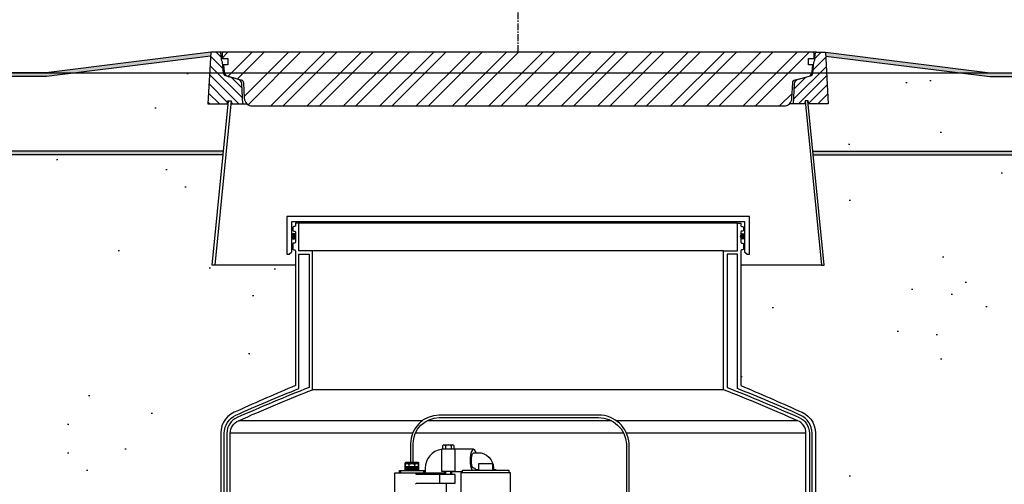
# Model space of a CAD drawing. Extents: x -169 to 2224, y 0 to 2796.
# Tile 238 of 256: x 1739 to 1811, y 390 to 424. Entities that reach past the tile are written whole.
import ezdxf

# ---------------------------------------------------------------- set-up
doc = ezdxf.new("R2010")
doc.units = 0
doc.header["$MEASUREMENT"] = 0
doc.header["$PDSIZE"] = 1
doc.linetypes.add('CENTER1', pattern=[0.6625, 0.5, -0.075, 0.0125, -0.075])
doc.layers.get('DEFPOINTS').update_dxf_attribs({"linetype": 'CONTINUOUS'})
for name, color, linetype in [('CENTERLINE', 3, 'CENTER1'), ('CONCRETE-HATCH', 2, 'CONTINUOUS'), ('DIM', 3, 'CONTINUOUS'), ('FRP-SUMP', 2, 'CONTINUOUS'), ('PEAGRAVEL-HATCH', 3, 'CONTINUOUS'), ('PROBE', 2, 'CONTINUOUS'), ('SUB-PUMP', 4, 'CONTINUOUS'), ('TANK-MANHOLE-40', 2, 'CONTINUOUS'), ('TANK-MANHOLE-COVER-40', 2, 'CONTINUOUS'), ('TANK-MANHOLE-COVER-HATCH-40', 252, 'CONTINUOUS'), ('TANK-MANHOLE-HATCH-40', 7, 'CONTINUOUS'), ('TANK-SLAB', 6, 'CONTINUOUS')]:
    doc.layers.add(name, color=color, linetype=linetype)
doc.layers.add('FREEZE-LINES', color=8, linetype='CONTINUOUS', plot=False)
doc.styles.add('SIMPLEX', font='simplex')
doc.dimstyles.new('DIM64', dxfattribs={"dimscale": 64, "dimtxt": 0.09375, "dimasz": 0.09375, "dimexe": 0.0625, "dimexo": 0.0625, "dimgap": 0.046875, "dimtad": 1, "dimdec": 4, "dimzin": 3, "dimdsep": 46, "dimlunit": 4, "dimtxsty": 'SIMPLEX', "dimcen": 0, "dimclrd": 256, "dimclre": 256, "dimclrt": 256, "dimadec": 0, "dimazin": 0, "dimtfac": 1, "dimtdec": 4, "dimtmove": 0, "dimatfit": 3, "dimfxl": 1, "dimfrac": 2, "dimtolj": 1, "dimtzin": 0, "dimarcsym": 0})

# ---------------------------------------------------------------- blocks, each defined once
blk = doc.blocks.new('*D19')
at = {"layer": 'DEFPOINTS', "color": 0, "transparency": 16777216}
for p in [(1294.365, 414.289), (1931.872, 414.007), (1931.872, 136.516)]:
    blk.add_point(p, dxfattribs=at)
at = {"layer": 'DIM', "lineweight": -2, "transparency": 16777216}
for p, q in [((1294.365, 410.289), (1294.365, 132.516)), ((1931.872, 410.007), (1931.872, 132.516)), ((1300.365, 136.516), (1925.872, 136.516))]:
    blk.add_line(p, q, dxfattribs=at)
at = {"layer": 'DIM', "transparency": 16777216}
for points in [[(1300.365, 137.516), (1300.365, 135.516), (1294.365, 136.516)], [(1925.872, 137.516), (1925.872, 135.516), (1931.872, 136.516)]]:
    blk.add_solid(points, dxfattribs=at)
at = {"layer": 'DIM', "transparency": 16777216, "insert": (1613.119, 144.087), "char_height": 6, "attachment_point": 5, "style": 'SIMPLEX'}
blk.add_mtext('\\A1;53\'-1 1/2" (F.V. TANK SLAB)', dxfattribs=at)

msp = doc.modelspace()

# ---------------------------------------------------------------- hatches: boundary and pattern name
at = {"layer": 'CONCRETE-HATCH'}
h = msp.add_hatch(dxfattribs=at)
h.set_pattern_fill('AR-CONC', color=256, scale=2.67, style=0)
h.set_pattern_definition([(50, (1601.823, 417.219), (19.1508, -1.6755), [2.0025, -22.0275]), (355, (1601.823, 417.219), (-3.7047, 20.0835), [1.602, -17.622]), (100.451, (1603.419, 417.08), (15.4462, 18.408), [1.7019, -18.7205]), (46.184, (1601.823, 422.56), (28.4953, -4.4194), [3.0038, -33.0412]), (96.636, (1604.198, 422.19), (24.9555, 26.009), [2.553, -28.0807]), (351.184, (1601.823, 422.56), (24.9555, 26.009), [2.403, -26.433]), (21, (1604.493, 421.224), (15.9374, -10.75), [2.0025, -22.0275]), (326, (1604.493, 421.224), (6.4965, 19.3615), [1.602, -17.622]), (71.451, (1605.821, 420.328), (22.434, 8.6116), [1.7019, -18.7205]), (37.5, (1601.823, 417.219), (0.32467, 8.88827), [0, -17.4084, 0, -17.889, 0, -17.68875]), (7.5, (1601.823, 417.219), (7.02396, 10.5308), [0, -10.1994, 0, -17.0079, 0, -6.74175]), (327.5, (1595.869, 417.219), (14.25306, -0.6022), [0, -6.675, 0, -20.826, 0, -27.6345]), (317.5, (1593.199, 417.219), (15.5711, 2.6728), [0, -8.6775, 0, -13.8306, 0, -19.6245])])
h.paths.add_polyline_path([(1641.47273, 419.80756), (1641.47688, 419.88235, -1.63661866), (1641.75282, 420.01936, 0.6305394), (1641.97345, 420.06818), (1642.12737, 420.7319), (1650.17374, 419.72611), (1741.44124, 419.72611), (1753.40878, 421.22205), (1753.22566, 417.72783), (1754.69967, 417.72783), (1754.35899, 414.28861), (1641.47273, 414.28861)])
h = msp.add_hatch(dxfattribs=at)
h.set_pattern_fill('AR-CONC', color=256, scale=2.67, style=0)
h.set_pattern_definition([(50, (1423.872, 394.07), (19.15085, -1.6755), [2.0025, -22.0275]), (355, (1423.872, 394.07), (-3.7047, 20.0835), [1.602, -17.622]), (100.4514, (1425.468, 393.93), (15.4462, 18.408), [1.7019, -18.7205]), (46.184, (1423.872, 399.41), (28.4953, -4.4194), [3.0038, -33.0412]), (96.6356, (1426.246, 399.042), (24.9555, 26.009), [2.5528, -28.0807]), (351.184, (1423.872, 399.41), (24.9555, 26.009), [2.403, -26.433]), (21, (1426.542, 398.075), (15.9374, -10.7499), [2.0025, -22.0275]), (326, (1426.542, 398.075), (6.4965, 19.3615), [1.602, -17.622]), (71.4514, (1427.87, 397.179), (22.43394, 8.6116), [1.7019, -18.7205]), (37.5, (1423.872, 394.07), (0.32467, 8.88827), [0, -17.4084, 0, -17.889, 0, -17.68875]), (7.5, (1423.872, 394.07), (7.02396, 10.5308), [0, -10.1994, 0, -17.0079, 0, -6.74175]), (327.5, (1417.918, 394.07), (14.25306, -0.60222), [0, -6.675, 0, -20.826, 0, -27.6345]), (317.5, (1415.248, 394.07), (15.57107, 2.6728), [0, -8.6775, 0, -13.8306, 0, -19.6245])])
h.paths.add_polyline_path([(1797.00629, 417.96405), (1797.04578, 417.96405), (1797.08744, 417.72783), (1798.5037, 417.72783), (1798.32058, 421.22205), (1810.28811, 419.72611), (1862.88944, 419.72611), (1891.60698, 420.72205), (1891.42385, 417.22783), (1892.90757, 417.22783), (1893.12184, 406.06686), (1893.27806, 406.06986), (1897.62181, 406.06986), (1897.62181, 394.06986), (1888.40011, 394.06986), (1888.40011, 415.39791), (1887.55636, 415.39791), (1887.55636, 414.28861), (1797.37037, 414.28861)])
at = {"layer": 'FRP-SUMP'}
h = msp.add_hatch(color=256, dxfattribs=at)
edge = h.paths.add_edge_path()
edge.add_ellipse((1759.47834, 408.06987), major_axis=(0, 0.2), ratio=0.72085956, start_angle=-71.0318319, end_angle=77.3217889, ccw=False)
edge.add_line((1759.61468, 408.13488), (1759.61468, 408.00486))
edge.add_ellipse((1759.47834, 408.06987), major_axis=(0, 0.2), ratio=0.72085956, start_angle=102.6782111, end_angle=251.0318319, ccw=False)
edge.add_line((1759.33768, 408.02597), (1759.33768, 408.11376))
h = msp.add_hatch(color=256, dxfattribs=at)
edge = h.paths.add_edge_path()
edge.add_ellipse((1792.25102, 408.06987), major_axis=(0, 0.2), ratio=0.72085956, start_angle=282.6782111, end_angle=431.0318319)
edge.add_line((1792.11468, 408.13488), (1792.11468, 408.00486))
edge.add_ellipse((1792.25102, 408.06987), major_axis=(0, 0.2), ratio=0.72085956, start_angle=108.9681681, end_angle=257.3217889)
edge.add_line((1792.39168, 408.02597), (1792.39168, 408.11376))
at = {"layer": 'PEAGRAVEL-HATCH'}
h = msp.add_hatch(dxfattribs=at)
h.set_pattern_fill('AR-SAND', color=256, scale=7.5, style=0)
h.set_pattern_definition([(37.5, (1541.129, 367.779), (-0.47245, 14.4512), [0, -11.4, 0, -12.75, 0, -12.1875]), (7.5, (1541.13, 367.779), (13.2733, 21.1661), [0, -6.15, 0, -10.275, 0, -3.9375]), (327.5, (1531.904, 367.779), (23.35606, 0.04244), [0, -3.75, 0, -13.5, 0, -17.625]), (317.5, (1531.904, 367.779), (22.546, 6.5826), [0, -1.875, 0, -8.85, 0, -10.125])])
edge = h.paths.add_edge_path()
edge.add_line((1739.50681, 414.00736), (1754.33113, 414.00736))
edge.add_line((1754.33113, 414.00736), (1753.53557, 405.97611))
edge.add_line((1753.53557, 405.97611), (1753.72405, 405.97611))
edge.add_line((1753.72405, 405.97611), (1759.61431, 405.97611))
edge.add_line((1759.61431, 405.97611), (1759.61121, 397.18922))
edge.add_arc((1813.52827, 268.2684), 139.74129, 472.6955788, 474.5798006)
edge.add_arc((1755.85756, 393.70905), 1.7, 465.5631391, 540)
edge.add_line((1754.15756, 393.70905), (1754.15756, 381.7636))
edge.add_line((1754.15756, 381.7636), (1753.27411, 381.7636))
edge.add_line((1753.27411, 381.7636), (1753.03758, 381.7636))
edge.add_line((1753.03758, 381.7636), (1753.77411, 380.44837))
edge.add_line((1753.77411, 380.44837), (1753.77411, 380.05001))
edge.add_arc((1754.02411, 380.05001), 0.25, 540, 630)
edge.add_line((1754.02411, 379.80001), (1754.15756, 379.80001))
edge.add_line((1754.15756, 379.80001), (1754.15756, 378.2636))
edge.add_arc((1753.90756, 378.2636), 0.25, 270, 360, ccw=False)
edge.add_line((1753.90756, 378.0136), (1753.90756, 375.00775))
edge.add_line((1753.90756, 375.00775), (1753.28881, 375.00775))
edge.add_line((1753.28881, 375.00775), (1753.28881, 374.11056))
edge.add_line((1753.28881, 374.11056), (1753.16506, 374.11056))
edge.add_line((1753.16506, 374.11056), (1753.16506, 373.69767))
edge.add_line((1753.16506, 373.69767), (1752.65442, 373.66197))
edge.add_line((1752.65442, 373.66197), (1752.65442, 373.60009))
edge.add_line((1752.65442, 373.60009), (1752.59254, 373.60009))
edge.add_line((1752.59254, 373.60009), (1752.59254, 373.13978))
edge.add_line((1752.59254, 373.13978), (1752.09754, 373.13978))
edge.add_line((1752.09754, 373.13978), (1752.09754, 373.60009))
edge.add_line((1752.09754, 373.60009), (1752.03567, 373.60009))
edge.add_line((1752.03567, 373.60009), (1752.03567, 373.66197))
edge.add_line((1752.03567, 373.66197), (1751.91192, 373.66197))
edge.add_line((1751.91192, 373.66197), (1751.91192, 373.13978))
edge.add_line((1751.91192, 373.13978), (1740.48085, 373.13978))
edge.add_ellipse((1740.5212, 372.95228), major_axis=(0, 0.1875), ratio=0.47920074, start_angle=0, end_angle=180)
edge.add_ellipse((1740.5212, 372.57728), major_axis=(0, -0.1875), ratio=0.47920074, start_angle=180, end_angle=360)
edge.add_line((1740.5212, 372.38978), (1751.91192, 372.38978))
edge.add_line((1751.91192, 372.38978), (1751.91192, 371.86759))
edge.add_line((1751.91192, 371.86759), (1752.03567, 371.86759))
edge.add_line((1752.03567, 371.86759), (1752.03567, 371.92947))
edge.add_line((1752.03567, 371.92947), (1752.09754, 371.92947))
edge.add_line((1752.09754, 371.92947), (1752.09754, 371.91363))
edge.add_line((1752.09754, 371.91363), (1752.65442, 371.91363))
edge.add_line((1752.65442, 371.91363), (1752.65442, 371.86759))
edge.add_line((1752.65442, 371.86759), (1753.16506, 371.83188))
edge.add_line((1753.16506, 371.83188), (1753.16506, 371.419))
edge.add_line((1753.16506, 371.419), (1753.28881, 371.419))
edge.add_line((1753.28881, 371.419), (1753.28881, 370.52181))
edge.add_line((1753.28881, 370.52181), (1753.90756, 370.52181))
edge.add_line((1753.90756, 370.52181), (1753.90756, 369.52181))
edge.add_line((1753.90756, 369.52181), (1753.28881, 369.52181))
edge.add_line((1753.28881, 369.52181), (1753.28881, 368.62462))
edge.add_line((1753.28881, 368.62462), (1753.16506, 368.62462))
edge.add_line((1753.16506, 368.62462), (1753.16506, 368.21174))
edge.add_line((1753.16506, 368.21174), (1752.65442, 368.17603))
edge.add_line((1752.65442, 368.17603), (1752.65442, 368.11415))
edge.add_line((1752.65442, 368.11415), (1752.59254, 368.11415))
edge.add_line((1752.59254, 368.11415), (1752.59254, 367.77884))
edge.add_line((1752.59254, 367.77884), (1752.09754, 367.77884))
edge.add_line((1752.09754, 367.77884), (1752.09754, 368.11415))
edge.add_line((1752.09754, 368.11415), (1752.03567, 368.11415))
edge.add_line((1752.03567, 368.11415), (1752.03567, 368.17603))
edge.add_line((1752.03567, 368.17603), (1751.91192, 368.17603))
edge.add_line((1751.91192, 368.17603), (1751.91192, 367.77884))
edge.add_line((1751.91192, 367.77884), (1739.50681, 367.77884))
edge.add_line((1739.50681, 367.77884), (1739.50681, 414.00736))
h.paths.add_polyline_path([(1752.11304, 373.87508, -0.57507133), (1752.09151, 373.86109, 0.53001081), (1752.04804, 373.83218), (1752.04804, 373.61593), (1752.64204, 373.61593), (1752.64204, 373.86343), (1752.59155, 373.86343, -0.35188447), (1752.57705, 373.87508, 0.80321759)], flags=16)
h.paths.add_polyline_path([(1752.448, 373.82383, 1), (1752.24208, 373.82383, 1)], flags=0)
h.paths.add_polyline_path([(1752.11304, 368.38914, -0.57507133), (1752.09151, 368.37515, 0.53001081), (1752.04804, 368.34624), (1752.04804, 368.12999), (1752.64204, 368.12999), (1752.64204, 368.37749), (1752.59155, 368.37749, -0.35188447), (1752.57705, 368.38914, 0.80321759)], flags=16)
h.paths.add_polyline_path([(1752.448, 368.33789, 1), (1752.24208, 368.33789, 1)], flags=0)
h = msp.add_hatch(dxfattribs=at)
h.set_pattern_fill('AR-SAND', color=256, scale=7.5, style=0)
h.set_pattern_definition([(37.5, (1491.872, 401.873), (-0.47245, 14.4512), [0, -11.4, 0, -12.75, 0, -12.1875]), (7.5, (1491.872, 401.873), (13.2733, 21.1661), [0, -6.15, 0, -10.275, 0, -3.9375]), (327.5, (1482.647, 401.873), (23.35606, 0.04244), [0, -3.75, 0, -13.5, 0, -17.625]), (317.5, (1482.647, 401.873), (22.546, 6.5826), [0, -1.875, 0, -8.85, 0, -10.125])])
h.paths.add_polyline_path([(1797.39823, 414.00736), (1808.87181, 414.00736), (1808.87181, 401.87276), (1792.1165, 401.87276), (1792.11505, 405.97611), (1798.0053, 405.97611), (1798.19379, 405.97611)])
h = msp.add_hatch(dxfattribs=at)
h.set_pattern_fill('AR-SAND', color=256, scale=7.5, style=0)
h.set_pattern_definition([(37.5, (1423.872, 353.516), (-0.47245, 14.45118), [0, -11.4, 0, -12.75, 0, -12.1875]), (7.5, (1423.872, 353.516), (13.2733, 21.1661), [0, -6.15, 0, -10.275, 0, -3.9375]), (327.5, (1414.647, 353.516), (23.35606, 0.04244), [0, -3.75, 0, -13.5, 0, -17.625]), (317.5, (1414.647, 353.516), (22.54595, 6.5826), [0, -1.875, 0, -8.85, 0, -10.125])])
edge = h.paths.add_edge_path()
edge.add_ellipse((1811.20816, 364.18384), major_axis=(0, -0.595), ratio=0.47920074, start_angle=0, end_angle=180)
edge.add_ellipse((1811.20816, 365.37384), major_axis=(0, -0.595), ratio=0.47920074, start_angle=0, end_angle=180, ccw=False)
edge.add_ellipse((1811.20816, 365.37384), major_axis=(0, -0.595), ratio=0.47920074, start_angle=180, end_angle=360, ccw=False)
edge.add_line((1811.20816, 365.96884), (1808.87181, 365.96884))
edge.add_line((1808.87181, 365.96884), (1808.87181, 370.25844))
edge.add_line((1808.87181, 370.25844), (1811.20816, 370.25844))
edge.add_ellipse((1811.20816, 370.50844), major_axis=(0, -0.25), ratio=0.47920074, start_angle=0, end_angle=180)
edge.add_ellipse((1811.20816, 371.00844), major_axis=(0, 0.25), ratio=0.47920074, start_angle=180, end_angle=360)
edge.add_line((1811.20816, 371.25844), (1808.87181, 371.25844))
edge.add_line((1808.87181, 371.25844), (1808.87181, 414.09977))
edge.add_line((1808.87181, 414.09977), (1887.55636, 414.09977))
edge.add_line((1887.55636, 414.09977), (1887.55636, 382.06986))
edge.add_line((1887.55636, 382.06986), (1897.62181, 380.70554))
edge.add_line((1897.62181, 380.70554), (1897.62181, 352.1516))
edge.add_line((1897.62181, 352.1516), (1808.87181, 353.51592))
edge.add_line((1808.87181, 353.51592), (1808.87181, 363.58884))
edge.add_line((1808.87181, 363.58884), (1811.2632, 363.58884))
h = msp.add_hatch(dxfattribs=at)
h.set_pattern_fill('AR-SAND', color=256, scale=7.5, style=0)
h.set_pattern_definition([(37.5, (1433.937, 401.873), (-0.47245, 14.45118), [0, -11.4, 0, -12.75, 0, -12.1875]), (7.5, (1433.937, 401.873), (13.2733, 21.1661), [0, -6.15, 0, -10.275, 0, -3.9375]), (327.5, (1424.712, 401.873), (23.35606, 0.04244), [0, -3.75, 0, -13.5, 0, -17.625]), (317.5, (1424.712, 401.873), (22.54595, 6.5826), [0, -1.875, 0, -8.85, 0, -10.125])])
h.paths.add_polyline_path([(1808.87181, 414.00736), (1866.80636, 414.00736), (1866.80636, 401.87276), (1808.87181, 401.87276)])
h = msp.add_hatch(dxfattribs=at)
h.set_pattern_fill('AR-SAND', color=256, scale=7.5, style=0)
h.set_pattern_definition([(37.5, (1546.572, 351.516), (-0.47245, 14.4512), [0, -11.4, 0, -12.75, 0, -12.1875]), (7.5, (1546.572, 351.516), (13.2733, 21.1661), [0, -6.15, 0, -10.275, 0, -3.9375]), (327.5, (1537.347, 351.516), (23.35606, 0.04244), [0, -3.75, 0, -13.5, 0, -17.625]), (317.5, (1537.347, 351.516), (22.546, 6.5826), [0, -1.875, 0, -8.85, 0, -10.125])])
h.paths.add_polyline_path([(1634.37181, 370.42256, 0.33231803), (1637.23778, 374.25844), (1637.23778, 400.55842), (1637.51558, 400.55842), (1637.51558, 404.33631), (1637.23778, 404.33631), (1637.23778, 409.69624), (1638.73815, 409.69624), (1638.73815, 408.79076), (1638.46035, 408.79076), (1638.46035, 405.01287), (1638.73815, 405.01287), (1638.73815, 370.77884, 0.41421356), (1642.73815, 366.77884), (1751.91192, 366.77884), (1751.91192, 366.38165), (1752.09754, 366.38165), (1752.09754, 366.42769), (1752.65442, 366.42769), (1752.65442, 366.38165), (1753.16506, 366.34595), (1753.16506, 365.93306), (1753.28881, 365.03587), (1753.90756, 365.03587), (1753.90756, 359.01592, -0.41421356), (1754.15756, 358.76592), (1754.15756, 357.76592), (1753.28835, 357.76592), (1753.05183, 357.76592), (1753.78836, 356.45069), (1753.78836, 356.05233, 0.41421356), (1754.03836, 355.80233), (1754.17181, 355.80233), (1754.17181, 351.51592), (1746.37181, 351.51592), (1745.37181, 353.51592), (1740.37181, 353.51592), (1739.37181, 351.51592), (1729.87181, 351.51592), (1728.87181, 353.51592), (1723.87181, 353.51592), (1722.87181, 351.51592), (1713.37181, 351.51592), (1712.37181, 353.51592), (1707.37181, 353.51592), (1706.37181, 351.51592), (1696.87181, 351.51592), (1695.87181, 353.51592), (1690.87181, 353.51592), (1689.87181, 351.51592), (1680.37181, 351.51592), (1679.37181, 353.51592), (1674.37181, 353.51592), (1673.37181, 351.51592), (1663.87181, 351.51592), (1662.87181, 353.51592), (1657.87181, 353.51592), (1656.87181, 351.51592), (1643.87181, 351.51592), (1642.87181, 353.51592), (1637.87181, 353.51592), (1636.87181, 351.51592), (1635.27101, 351.51592), (1635.27101, 351.86672, -0.41421356), (1634.62181, 352.51592), (1634.37181, 352.51592)])
h = msp.add_hatch(dxfattribs=at)
h.set_pattern_fill('AR-SAND', color=256, scale=7.5, style=0)
h.set_pattern_definition([(37.5, (1491.872, 381.764), (-0.47245, 14.4512), [0, -11.4, 0, -12.75, 0, -12.1875]), (7.5, (1491.872, 381.764), (13.2733, 21.1661), [0, -6.15, 0, -10.275, 0, -3.9375]), (327.5, (1482.647, 381.764), (23.35606, 0.04244), [0, -3.75, 0, -13.5, 0, -17.625]), (317.5, (1482.647, 381.764), (22.546, 6.5826), [0, -1.875, 0, -8.85, 0, -10.125])])
h.paths.add_polyline_path([(1792.11815, 397.18922), (1792.1165, 401.87276), (1808.87181, 401.87276), (1808.87181, 381.7636), (1797.5718, 381.7636), (1797.5718, 393.70905, 0.33671624), (1796.32791, 395.34672, 0.00822165)])
at = {"layer": 'TANK-MANHOLE-COVER-HATCH-40'}
h = msp.add_hatch(dxfattribs=at)
h.set_pattern_fill('ANSI32', color=256, scale=5, style=0)
h.set_pattern_definition([(45, (1503.2648, 417.5802), (-1.325825, 1.325825), []), (45, (1504.1487, 417.5802), (-1.325825, 1.325825), [])])
edge = h.paths.add_edge_path()
edge.add_line((1756.46941, 417.58019), (1795.25995, 417.58019))
edge.add_arc((1795.25995, 418.17074), 0.59055, 270, 357.0001562)
edge.add_line((1795.84969, 418.13984), (1795.90887, 419.26904))
edge.add_arc((1796.14476, 419.25668), 0.23622, 465, 537.0001562, ccw=False)
edge.add_line((1796.08362, 419.48485), (1797.03624, 419.7401))
edge.add_arc((1796.93434, 420.12039), 0.3937, 285, 353.6889707)
edge.add_line((1797.32566, 420.07711), (1797.38043, 420.57232))
edge.add_line((1797.38043, 420.57232), (1797.06547, 420.57232))
edge.add_line((1797.06547, 420.57232), (1797.06547, 421.04476))
edge.add_line((1797.06547, 421.04476), (1797.47885, 421.04476))
edge.add_line((1797.47885, 421.04476), (1797.47885, 421.41877))
edge.add_line((1797.47885, 421.41877), (1797.42771, 421.50736))
edge.add_line((1797.42771, 421.50736), (1754.30165, 421.50736))
edge.add_line((1754.30165, 421.50736), (1754.25051, 421.41877))
edge.add_line((1754.25051, 421.41877), (1754.25051, 421.04476))
edge.add_line((1754.25051, 421.04476), (1754.66389, 421.04476))
edge.add_line((1754.66389, 421.04476), (1754.66389, 420.57232))
edge.add_line((1754.66389, 420.57232), (1754.34893, 420.57232))
edge.add_line((1754.34893, 420.57232), (1754.4037, 420.07711))
edge.add_arc((1754.79501, 420.12039), 0.3937, 186.3110293, 255)
edge.add_line((1754.69312, 419.7401), (1755.64573, 419.48485))
edge.add_arc((1755.5846, 419.25668), 0.23622, 362.9998438, 435, ccw=False)
edge.add_line((1755.82049, 419.26904), (1755.87967, 418.13984))
edge.add_arc((1756.46941, 418.17074), 0.59055, 182.9998438, 270)
at = {"layer": 'TANK-MANHOLE-HATCH-40', "linetype": 'Continuous'}
h = msp.add_hatch(dxfattribs=at)
h.set_pattern_fill('LINE', color=256, scale=4, angle=135, style=0)
h.set_pattern_definition([(135, (5e-12, -564.00736), (-0.35355339, -0.35355339), [])])
h.paths.add_polyline_path([(1753.42373, 421.50736), (1754.07912, 421.50736, -0.36397023), (1754.15666, 421.44229), (1754.21114, 421.13334), (1754.21114, 420.91539), (1754.28988, 420.77901), (1754.35947, 419.98356, 0.31529879), (1754.53365, 419.77598), (1755.39978, 419.5439, -0.3249197), (1755.69104, 419.18422), (1755.76737, 417.72783), (1754.96145, 417.72783), (1754.9198, 417.96405), (1754.70744, 417.96405), (1754.68358, 417.96405), (1754.64192, 417.72783), (1753.22566, 417.72783)])
h = msp.add_hatch(dxfattribs=at)
h.set_pattern_fill('LINE', color=256, scale=4, angle=45, style=0)
h.set_pattern_definition([(45, (5e-12, -564.00736), (-0.35355339, 0.35355339), [])])
h.paths.add_polyline_path([(1798.30562, 421.50736), (1797.65024, 421.50736, 0.36397023), (1797.5727, 421.44229), (1797.51822, 421.13334), (1797.51822, 420.91539), (1797.43948, 420.77901), (1797.36989, 419.98356, -0.31529879), (1797.19571, 419.77598), (1796.32958, 419.5439, 0.3249197), (1796.03832, 419.18422), (1795.96199, 417.72783), (1796.76791, 417.72783), (1796.80956, 417.96405), (1797.02191, 417.96405), (1797.04578, 417.96405), (1797.08744, 417.72783), (1798.5037, 417.72783)])
at = {"layer": 'TANK-SLAB'}
for points in [[(1642.12737, 420.7319), (1642.19125, 421.00736), (1650.19125, 420.00736), (1741.42373, 420.00736), (1753.42373, 421.50736), (1753.40878, 421.22205), (1741.44124, 419.72611), (1650.17374, 419.72611)], [(1641.47273, 414.28861), (1754.35899, 414.28861), (1754.33113, 414.00736), (1641.47273, 414.00736)]]:
    msp.add_hatch(color=256, dxfattribs=at).paths.add_polyline_path(points)
h = msp.add_hatch(color=256, dxfattribs=at)
h.paths.add_polyline_path([(1831.09986, 420.00736), (1831.09986, 419.72611), (1810.28811, 419.72611), (1798.32058, 421.22205), (1798.30562, 421.50736), (1810.30562, 420.00736)])
h.paths.add_polyline_path([(1831.25103, 419.72611), (1831.25103, 420.00736), (1883.62193, 420.00736), (1891.62193, 421.00736), (1891.60698, 420.72205), (1883.63944, 419.72611)])
h = msp.add_hatch(color=256, dxfattribs=at)
h.paths.add_polyline_path([(1831.09986, 414.28861), (1831.09986, 414.00736), (1797.39823, 414.00736), (1797.37037, 414.28861)])
h.paths.add_polyline_path([(1831.25103, 414.00736), (1831.25103, 414.28861), (1887.55636, 414.28861), (1887.55636, 414.00736)])

# ---------------------------------------------------------------- linework, layer by layer
at = {"layer": 'CENTERLINE'}
msp.add_line((1775.86468, 421.50736), (1775.86468, 465.14738), dxfattribs=at)
at = {"layer": 'FREEZE-LINES', "linetype": 'Continuous'}
msp.add_line((1080.74363, 420.00736), (1852.00103, 420.00736), dxfattribs=at)
at = {"layer": 'FRP-SUMP', "color": 7, "linetype": 'Continuous'}
for p, q in [((1791.86468, 409.02425), (1759.86468, 409.02425)), ((1790.86468, 407.02425), (1760.86468, 407.02425)), ((1790.86468, 396.88374), (1760.86468, 396.88374)), ((1768.86621, 394.62337), (1755.45256, 394.62337)), ((1782.66941, 394.62337), (1769.21657, 394.62337)), ((1796.2768, 394.62337), (1783.02956, 394.62337)), ((1768.16417, 393.70905), (1754.85756, 393.70905)), ((1783.56762, 393.70905), (1768.36731, 393.70905)), ((1796.8718, 393.70905), (1783.77412, 393.70905))]:
    msp.add_line(p, q, dxfattribs=at)
at = {"layer": 'FRP-SUMP'}
for points in [[(1754.85756, 380.0136), (1754.85756, 393.70905, -0.29672907), (1755.45256, 394.62337, -0.01067744), (1760.86468, 396.88374), (1760.86468, 407.02425), (1759.86468, 407.02425), (1759.86468, 409.02425), (1759.61468, 409.02425), (1759.61468, 408.84738, -0.41421356), (1759.55468, 408.78738), (1759.48468, 408.78738, 0.41421356), (1759.42468, 408.72738), (1759.42468, 408.52175, 0.41421356), (1759.48718, 408.45925), (1759.54968, 408.45925, -0.38676832), (1759.61468, 408.39675), (1759.61468, 407.64675, -0.38676832), (1759.54968, 407.58425), (1759.48718, 407.58425, 0.41421356), (1759.42468, 407.52175), (1759.42468, 407.14675, 0.41421356), (1759.48718, 407.08425), (1759.55468, 407.08425, -0.41421356), (1759.61468, 407.02425), (1759.61121, 397.18922, 0.00822165), (1755.40145, 395.34672, 0.33671624), (1754.15756, 393.70905), (1754.15756, 380.0136)], [(1796.8718, 380.0136), (1796.8718, 393.70905, 0.29672907), (1796.2768, 394.62337, 0.01067744), (1790.86468, 396.88374), (1790.86468, 407.02425), (1791.86468, 407.02425), (1791.86468, 409.02425), (1792.11468, 409.02425), (1792.11468, 408.84738, 0.41421356), (1792.17468, 408.78738), (1792.24468, 408.78738, -0.41421356), (1792.30468, 408.72738), (1792.30468, 408.52175, -0.41421356), (1792.24218, 408.45925), (1792.17968, 408.45925, 0.38676832), (1792.11468, 408.39675), (1792.11468, 407.64675, 0.38676832), (1792.17968, 407.58425), (1792.24218, 407.58425, -0.41421356), (1792.30468, 407.52175), (1792.30468, 407.14675, -0.41421356), (1792.24218, 407.08425), (1792.17468, 407.08425, 0.41421356), (1792.11468, 407.02425), (1792.11815, 397.18922, -0.00822165), (1796.32791, 395.34672, -0.33671624), (1797.5718, 393.70905), (1797.5718, 380.0136)], [(1754.40756, 380.0136), (1754.40756, 393.70905, -0.29672907), (1755.2703, 395.03481, -0.0090466), (1759.86468, 396.97127), (1759.86468, 406.77425), (1760.61468, 406.77425), (1760.61468, 397.05403, 0.01036772), (1755.3513, 394.85195, 0.29672907), (1754.60756, 393.70905), (1754.60756, 380.0136)], [(1797.3218, 380.0136), (1797.3218, 393.70905, 0.29672907), (1796.45905, 395.03481, 0.0090466), (1791.86468, 396.97127), (1791.86468, 406.77425), (1791.11468, 406.77425), (1791.11468, 397.05403, -0.01036772), (1796.37805, 394.85195, -0.29672907), (1797.1218, 393.70905), (1797.1218, 380.0136)]]:
    msp.add_lwpolyline(points, format="xyb", dxfattribs=at)
msp.add_lwpolyline([(1792.74181, 406.78306), (1792.74181, 409.50754), (1758.98755, 409.50754), (1758.98755, 406.78306), (1759.14617, 406.78306), (1759.33768, 406.94375), (1759.33768, 409.15741), (1792.39168, 409.15741), (1792.39168, 406.94375), (1792.58319, 406.78306), (1792.74181, 406.78306)], dxfattribs=at)
at = {"layer": 'FRP-SUMP', "extrusion": (0, 0, -1)}
msp.add_ellipse((1759.47834, 408.06987), major_axis=(0, 0.2), ratio=0.72085956, dxfattribs=at)
at = {"layer": 'FRP-SUMP'}
msp.add_ellipse((1792.25102, 408.06987), major_axis=(0, 0.2), ratio=0.72085956, dxfattribs=at)
at = {"layer": 'PROBE', "color": 8}
for p, q in [((1767.61991, 391.20795), (1768.6035, 391.17482)), ((1767.61991, 391.14119), (1768.6035, 391.10806)), ((1767.61991, 391.07873), (1768.6035, 391.0456)), ((1767.61991, 391.01612), (1768.1117, 390.99956)), ((1768.1117, 391.25385), (1768.6035, 391.23728))]:
    msp.add_line(p, q, dxfattribs=at)
at = {"layer": 'PROBE', "color": 7}
for p, q in [((1767.908, 391.27795), (1767.908, 391.46735)), ((1768.31541, 391.27795), (1768.31541, 391.46735))]:
    msp.add_line(p, q, dxfattribs=at)
at = {"layer": 'PROBE'}
msp.add_lwpolyline([(1783.95843, 388.82794), (1783.95843, 392.94035, 0.40047434), (1781.72332, 395.0341), (1770.1117, 395.0341, 0.41421356), (1768.01795, 392.94035), (1768.01795, 391.59846), (1768.20545, 391.59846), (1768.20545, 392.94035, -0.41421356), (1770.1117, 394.8466), (1781.72332, 394.8466, -0.39914995), (1783.77093, 392.94035), (1783.77093, 388.82794)], format="xyb", close=True, dxfattribs=at)
msp.add_lwpolyline([(1767.61991, 390.99956), (1767.61991, 391.53596, -0.41421356), (1767.68241, 391.59846), (1768.541, 391.59846, -0.41421356), (1768.6035, 391.53596), (1768.6035, 390.99956), (1767.61991, 390.99956)], format="xyb", dxfattribs=at)
at = {"layer": 'PROBE', "color": 7}
for points in [[(1767.61991, 391.46735, -0.16735506), (1767.908, 391.46735, -0.11763439), (1768.31541, 391.46735, -0.16298639), (1768.6035, 391.46735)], [(1768.6035, 391.27795, -0.16298639), (1768.31541, 391.27795, -0.11763439), (1767.908, 391.27795, -0.16735506), (1767.61991, 391.27795)]]:
    msp.add_lwpolyline(points, format="xyb", dxfattribs=at)
at = {"layer": 'PROBE'}
msp.add_lwpolyline([(1768.6035, 391.49074), (1767.61991, 391.49074), (1767.61991, 391.25385), (1768.6035, 391.25385)], close=True, dxfattribs=at)
at = {"layer": 'SUB-PUMP', "color": 2, "linetype": 'Continuous'}
for p, q in [((1770.44562, 392.85365), (1771.09514, 392.85365)), ((1767.2858, 390.99956), (1767.2858, 390.82565)), ((1768.95779, 390.99956), (1768.95779, 390.82565)), ((1770.58738, 390.69565), (1770.58738, 390.95165)), ((1770.95338, 390.69565), (1770.95338, 390.95165))]:
    msp.add_line(p, q, dxfattribs=at)
at = {"layer": 'SUB-PUMP', "color": 3, "linetype": 'Continuous'}
for p, q in [((1770.55387, 392.79125), (1770.55387, 392.54165)), ((1770.98689, 392.79125), (1770.98689, 392.54165)), ((1772.74679, 391.07565), (1772.99679, 391.07565)), ((1770.14665, 390.07565), (1770.14665, 390.69565)), ((1770.52038, 390.69565), (1770.52038, 390.95165)), ((1771.02038, 390.69565), (1771.02038, 390.95165)), ((1771.02038, 390.92165), (1771.80929, 390.92165)), ((1770.63769, 387.82565), (1770.63769, 390.07565))]:
    msp.add_line(p, q, dxfattribs=at)
for points in [[(1770.27038, 392.52888, 0.37487613), (1769.07769, 391.16164), (1769.07769, 390.82564)], [(1771.20339, 392.54164), (1771.20339, 392.79125, 0.57642433), (1770.98689, 392.79125, 0.28821354), (1770.55387, 392.79125, 0.57642486), (1770.33737, 392.79125), (1770.33737, 392.54164)], [(1768.37309, 390.03044, -0.15391481), (1768.51648, 390.07565), (1771.27038, 390.07565), (1771.27038, 390.69565), (1768.51648, 390.69565, -0.15391517), (1768.37308, 390.74086)]]:
    msp.add_lwpolyline(points, format="xyb", dxfattribs=at)
for points in [[(1772.60109, 392.54165), (1770.27038, 392.54165), (1770.27038, 390.95165), (1771.27038, 390.95165)], [(1771.27038, 390.92165), (1771.27038, 392.54165)], [(1772.60509, 392.53951), (1772.60014, 392.54038), (1772.54602, 392.5116), (1772.49985, 392.45399), (1772.4639, 392.3829), (1772.43733, 392.31034), (1772.41808, 392.24271), (1772.40414, 392.18225), (1772.39393, 392.12912), (1772.38636, 392.08258), (1772.38065, 392.04165), (1772.37628, 392.00541), (1772.37288, 391.97302), (1772.37022, 391.94378), (1772.36812, 391.91713), (1772.36644, 391.89258), (1772.3651, 391.86976), (1772.36403, 391.84833), (1772.36319, 391.82802), (1772.36254, 391.80861), (1772.36205, 391.78987), (1772.3617, 391.77165), (1772.36149, 391.75376), (1772.3614, 391.73606), (1772.36143, 391.7184), (1772.36158, 391.70062), (1772.36186, 391.68259), (1772.36228, 391.66413), (1772.36284, 391.64508), (1772.36359, 391.62525), (1772.36454, 391.60441), (1772.36573, 391.58232), (1772.36723, 391.55868), (1772.36911, 391.53313), (1772.37147, 391.50525), (1772.37447, 391.47452), (1772.37832, 391.44029), (1772.38331, 391.40182), (1772.38987, 391.35821), (1772.39864, 391.30849), (1772.41055, 391.25175), (1772.42692, 391.1876), (1772.44956, 391.11701), (1772.4806, 391.04405), (1772.49751, 391.01314)], [(1772.59849, 392.53951), (1772.60344, 392.54038), (1772.65756, 392.5116), (1772.70373, 392.45399), (1772.73968, 392.3829), (1772.76625, 392.31034), (1772.77157, 392.29165)], [(1767.2108, 390.82565), (1767.2108, 390.99956), (1769.03279, 390.99956), (1769.03279, 390.82565)], [(1771.80929, 390.82565), (1771.80929, 391.01315), (1775.18429, 391.01315), (1775.18429, 390.82565)], [(1772.99679, 391.01315), (1772.99679, 391.51315), (1773.99679, 391.51315), (1773.99679, 391.01315)], [(1773.99679, 391.07565), (1774.24679, 391.07565), (1774.24679, 391.01315)], [(1766.8718, 387.82565), (1766.8718, 390.82565), (1770.52038, 390.82565)]]:
    msp.add_lwpolyline(points, dxfattribs=at)
at = {"layer": 'SUB-PUMP', "color": 2, "linetype": 'Continuous'}
msp.add_lwpolyline([(1772.74679, 391.01315), (1772.74679, 391.0779, 0.41421356), (1772.65304, 391.17165), (1772.61425, 391.17165), (1772.60452, 391.17272), (1772.56752, 391.1934), (1772.53644, 391.23388), (1772.51261, 391.28354), (1772.49529, 391.33407), (1772.48296, 391.3811), (1772.47418, 391.42308), (1772.4679, 391.45996), (1772.46333, 391.49224), (1772.45997, 391.5206), (1772.45747, 391.54572), (1772.45559, 391.56816), (1772.45417, 391.5884), (1772.4531, 391.60686), (1772.4523, 391.62385), (1772.4517, 391.63965), (1772.45127, 391.65447), (1772.45098, 391.66852), (1772.45081, 391.68195), (1772.45074, 391.69491), (1772.45076, 391.70751), (1772.45087, 391.71988), (1772.45106, 391.73211), (1772.45134, 391.74432), (1772.4517, 391.75661), (1772.45215, 391.76907), (1772.4527, 391.78182), (1772.45337, 391.79498), (1772.45417, 391.80868), (1772.45513, 391.82307), (1772.45627, 391.83832), (1772.45765, 391.85464), (1772.45931, 391.87227), (1772.46135, 391.89151), (1772.46386, 391.91271), (1772.46702, 391.93631), (1772.47102, 391.96283), (1772.47618, 391.99288), (1772.48296, 392.02712), (1772.49201, 392.06617), (1772.50425, 392.11028), (1772.52091, 392.15874), (1772.54342, 392.20873), (1772.57278, 392.25388), (1772.60846, 392.28428), (1772.63855, 392.29165), (1772.93679, 392.29165, -0.41421341), (1774.05679, 391.17165), (1774.05679, 391.07565)], format="xyb", dxfattribs=at)
at = {"layer": 'SUB-PUMP', "linetype": 'Continuous'}
msp.add_lwpolyline([(1771.68429, 390.82565), (1771.68429, 382.70065), (1775.30929, 382.70065), (1775.30929, 390.82565)], close=True, dxfattribs=at)
at = {"layer": 'TANK-MANHOLE-40', "color": 7}
for p, q in [((1797.65024, 421.50736), (1754.07912, 421.50736)), ((1755.76737, 417.72783), (1756.0788, 417.72783)), ((1795.96199, 417.72783), (1795.65056, 417.72783))]:
    msp.add_line(p, q, dxfattribs=at)
at = {"layer": 'TANK-MANHOLE-40', "color": 7, "linetype": 'Continuous'}
for p, q in [((1759.61431, 405.97611), (1753.72405, 405.97611)), ((1798.0053, 405.97611), (1792.11505, 405.97611))]:
    msp.add_line(p, q, dxfattribs=at)
at = {"layer": 'TANK-MANHOLE-40', "linetype": 'Continuous'}
for points in [[(1754.9198, 417.96405), (1754.96145, 417.72783), (1755.76737, 417.72783), (1755.69104, 419.18422, 0.3249197), (1755.39978, 419.5439), (1754.53365, 419.77598, -0.31529879), (1754.35947, 419.98356), (1754.28988, 420.77901), (1754.21114, 420.91539), (1754.21114, 421.13334), (1754.15666, 421.44229, 0.36397023), (1754.07912, 421.50736), (1753.42373, 421.50736), (1753.22566, 417.72783), (1754.64192, 417.72783), (1754.68358, 417.96405)], [(1796.80956, 417.96405), (1796.76791, 417.72783), (1795.96199, 417.72783), (1796.03832, 419.18422, -0.3249197), (1796.32958, 419.5439), (1797.19571, 419.77598, 0.31529879), (1797.36989, 419.98356), (1797.43948, 420.77901), (1797.51822, 420.91539), (1797.51822, 421.13334), (1797.5727, 421.44229, -0.36397023), (1797.65024, 421.50736), (1798.30562, 421.50736), (1798.5037, 417.72783), (1797.08744, 417.72783), (1797.04578, 417.96405)]]:
    msp.add_lwpolyline(points, format="xyb", close=True, dxfattribs=at)
for points in [[(1754.91155, 417.96405), (1753.72405, 405.97611), (1753.53557, 405.97611), (1754.72307, 417.96405)], [(1796.8178, 417.96405), (1798.0053, 405.97611), (1798.19379, 405.97611), (1797.00629, 417.96405)]]:
    msp.add_lwpolyline(points, close=True, dxfattribs=at)
at = {"layer": 'TANK-MANHOLE-COVER-40', "linetype": 'Continuous'}
msp.add_lwpolyline([(1756.46941, 417.58019), (1795.25995, 417.58019, 0.39896034), (1795.84969, 418.13984), (1795.90887, 419.26904, -0.32492045), (1796.08362, 419.48485), (1797.03624, 419.7401, 0.30902091), (1797.32566, 420.07711), (1797.38043, 420.57232), (1797.06547, 420.57232), (1797.06547, 421.04476), (1797.47885, 421.04476), (1797.47885, 421.41877), (1797.42771, 421.50736), (1754.30165, 421.50736), (1754.25051, 421.41877), (1754.25051, 421.04476), (1754.66389, 421.04476), (1754.66389, 420.57232), (1754.34893, 420.57232), (1754.4037, 420.07711, 0.30902091), (1754.69312, 419.7401), (1755.64573, 419.48485, -0.32492045), (1755.82049, 419.26904), (1755.87967, 418.13984, 0.39896034)], format="xyb", close=True, dxfattribs=at)
at = {"layer": 'TANK-SLAB'}
for p, q in [((1754.35899, 414.28861), (1641.47273, 414.28861)), ((1754.33113, 414.00736), (1641.47273, 414.00736)), ((1797.37037, 414.28861), (1852.00103, 414.28861)), ((1797.39823, 414.00736), (1852.00103, 414.00736))]:
    msp.add_line(p, q, dxfattribs=at)
for points in [[(1753.40878, 421.22205), (1741.44124, 419.72611), (1650.17374, 419.72611), (1642.12737, 420.7319)], [(1753.42373, 421.50736), (1741.42373, 420.00736), (1650.19125, 420.00736), (1642.19125, 421.00736)], [(1798.30562, 421.50736), (1810.30562, 420.00736), (1852.00103, 420.00736)], [(1798.32058, 421.22205), (1810.28811, 419.72611), (1852.00103, 419.72611)]]:
    msp.add_lwpolyline(points, dxfattribs=at)

# ---------------------------------------------------------------- dimensions: what is measured, and where the dimension line sits
at = {"layer": 'DIM'}
dim = msp.add_linear_dim(base=(1931.87181, 136.51592), p1=(1294.36544, 414.28861), p2=(1931.87181, 414.00736), angle=0, text='<> (F.V. TANK SLAB)', dimstyle='DIM64', dxfattribs=at)
dim.commit()
dim.dimension.update_dxf_attribs({"geometry": '*D19', "text_midpoint": (1613.11863, 144.08735)})

doc.saveas('drawing.dxf')
